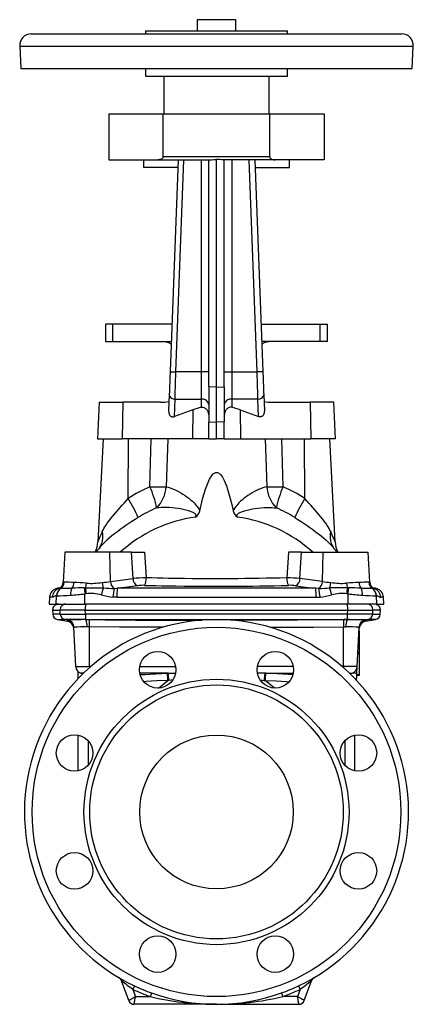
# Model space of a CAD drawing. Extents: x 23 to 641, y 38 to 843.
# Tile 4 of 4: x 436 to 641, y 331 to 843. Entities that reach past the tile are written whole.
import ezdxf

# ---------------------------------------------------------------- set-up
doc = ezdxf.new("R2010")
doc.units = 0
doc.layers.get('0').update_dxf_attribs({"linetype": 'CONTINUOUS'})

msp = doc.modelspace()

# ---------------------------------------------------------------- linework, layer by layer
at = {"color": 7, "linetype": 'CONTINUOUS'}
for p, q in [((528.51, 842.68), (528.51, 836.81)), ((548.51, 842.68), (528.51, 842.68)), ((548.51, 836.81), (548.51, 842.68)), ((442.01, 835.31), (459.28, 835.31)), ((459.28, 835.31), (635.01, 835.31)), ((501.51, 836.81), (501.51, 835.31)), ((501.51, 836.81), (559.63, 836.81)), ((559.63, 836.81), (575.51, 836.81)), ((575.51, 835.31), (575.51, 836.81)), ((436.02, 829), (436.63, 817.31)), ((436.02, 829), (454.36, 829)), ((454.36, 829), (641, 829)), ((640.39, 817.31), (641, 829)), ((436.63, 817.31), (454.87, 817.31)), ((454.87, 817.31), (640.39, 817.31)), ((501.51, 817.31), (501.51, 813.31)), ((575.51, 813.31), (575.51, 817.31)), ((501.51, 813.31), (559.63, 813.31)), ((511.01, 813.31), (511.01, 793.81)), ((559.63, 813.31), (575.51, 813.31)), ((566.01, 793.81), (566.01, 813.31)), ((482.51, 793.81), (482.51, 769.81)), ((482.51, 793.81), (510.76, 793.81)), ((510.76, 771.31), (510.76, 793.81)), ((510.76, 793.81), (566.26, 793.81)), ((566.26, 771.31), (566.26, 793.81)), ((566.26, 793.81), (594.51, 793.81)), ((594.51, 793.81), (594.51, 769.81)), ((482.51, 769.81), (507.92, 769.81)), ((500.51, 769.81), (500.51, 765.81)), ((507.92, 769.81), (534.51, 769.81)), ((566.26, 771.31), (510.76, 771.31)), ((518.51, 769.81), (514.36, 659.72)), ((517.36, 659.61), (521.51, 769.81)), ((530.51, 769.81), (530.51, 659.61)), ((534.51, 651.76), (534.51, 769.9)), ((538.51, 651.68), (538.51, 769.95)), ((542.51, 651.76), (542.51, 769.9)), ((569.1, 769.81), (542.51, 769.81)), ((546.51, 769.81), (546.51, 659.61)), ((559.66, 659.61), (555.51, 769.81)), ((558.51, 769.81), (562.66, 659.72)), ((594.51, 769.81), (569.1, 769.81)), ((576.51, 765.81), (576.51, 769.81)), ((518.36, 765.81), (500.51, 765.81)), ((558.66, 765.81), (576.51, 765.81)), ((480.76, 684.37), (480.76, 675.37)), ((484.6, 684.37), (480.76, 684.37)), ((515.29, 684.37), (484.6, 684.37)), ((484.6, 675.37), (484.6, 684.37)), ((561.73, 684.37), (592.42, 684.37)), ((592.42, 684.37), (596.26, 684.37)), ((592.42, 675.37), (592.42, 684.37)), ((596.26, 675.37), (596.26, 684.37)), ((480.76, 675.37), (484.6, 675.37)), ((484.6, 675.37), (514.95, 675.37)), ((592.42, 675.37), (562.07, 675.37)), ((596.26, 675.37), (592.42, 675.37)), ((530.51, 659.61), (517.36, 659.61)), ((530.51, 659.61), (530.51, 645.47)), ((534.51, 659.61), (530.51, 659.61)), ((542.51, 659.61), (546.51, 659.61)), ((546.51, 659.61), (546.51, 645.47)), ((546.51, 659.61), (559.66, 659.61)), ((534.51, 651.76), (534.51, 633.58)), ((538.51, 651.68), (534.51, 651.76)), ((538.51, 651.68), (542.51, 651.76)), ((538.51, 633.5), (538.51, 651.68)), ((542.51, 651.76), (542.51, 633.58)), ((513.91, 647.7), (513.6, 639.44)), ((516.57, 636.37), (516.91, 645.47)), ((516.91, 645.47), (530.51, 645.47)), ((530.51, 645.47), (530.51, 641.17)), ((560.11, 645.47), (546.51, 645.47)), ((546.51, 645.47), (546.51, 641.17)), ((560.45, 636.37), (560.11, 645.47)), ((563.11, 647.7), (563.42, 639.44)), ((477.34, 643.81), (476.51, 624.81)), ((477.34, 643.81), (489.66, 643.81)), ((489.66, 643.81), (489.37, 624.81)), ((509.34, 643.81), (489.66, 643.81)), ((526.25, 639.9), (516.57, 636.37)), ((526.25, 639.9), (526.01, 624.81)), ((550.77, 639.9), (560.45, 636.37)), ((550.77, 639.9), (551.01, 624.81)), ((567.68, 643.81), (587.36, 643.81)), ((599.68, 643.81), (587.36, 643.81)), ((587.36, 643.81), (587.65, 624.81)), ((600.51, 624.81), (599.68, 643.81)), ((534.51, 624.81), (534.51, 633.58)), ((534.51, 633.58), (538.51, 633.5)), ((542.51, 633.58), (538.51, 633.5)), ((538.51, 624.81), (538.51, 633.5)), ((542.51, 624.81), (542.51, 633.58)), ((476.51, 624.81), (489.37, 624.81)), ((479.51, 624.81), (476.7, 571.25)), ((526.01, 624.81), (489.37, 624.81)), ((492.45, 593.83), (492.73, 624.81)), ((503.88, 599.85), (504.55, 624.81)), ((513.13, 624.81), (512.37, 599.85)), ((534.51, 624.81), (526.01, 624.81)), ((534.51, 624.81), (538.51, 624.81)), ((542.51, 624.81), (538.51, 624.81)), ((542.51, 624.81), (551.01, 624.81)), ((551.01, 624.81), (587.65, 624.81)), ((563.89, 624.81), (564.65, 599.85)), ((573.14, 599.85), (572.47, 624.81)), ((584.57, 593.83), (584.29, 624.81)), ((600.51, 624.81), (587.65, 624.81)), ((600.32, 571.25), (597.51, 624.81)), ((459.51, 565.81), (458.7, 550.28)), ((482.9, 565.81), (459.51, 565.81)), ((475.76, 565.81), (477.35, 567.82)), ((494.2, 565.81), (482.9, 565.81)), ((483.34, 550.64), (482.9, 565.81)), ((494.2, 565.81), (501.07, 565.81)), ((495.04, 552.17), (494.2, 565.81)), ((501.07, 565.81), (501.85, 552.52)), ((575.95, 565.81), (575.17, 552.52)), ((582.82, 565.81), (575.95, 565.81)), ((581.98, 552.17), (582.82, 565.81)), ((582.82, 565.81), (594.12, 565.81)), ((593.68, 550.64), (594.12, 565.81)), ((594.12, 565.81), (617.51, 565.81)), ((601.26, 565.81), (599.67, 567.82)), ((618.32, 550.28), (617.51, 565.81)), ((483.34, 550.64), (495.04, 552.17)), ((593.68, 550.64), (581.98, 552.17)), ((455.04, 538.81), (455.26, 543.19)), ((455.26, 543.19), (455.25, 543.19)), ((457.14, 547.33), (455.66, 547.07)), ((455.66, 547.07), (456.73, 547.07)), ((457.42, 547.09), (457.44, 547.09)), ((469.63, 547.29), (470.34, 547.29)), ((469.96, 538.81), (469.99, 544.18)), ((470.54, 544.25), (469.99, 544.18)), ((485.31, 547.02), (486.87, 547.07)), ((590.15, 547.07), (486.87, 547.07)), ((591.71, 547.02), (590.15, 547.07)), ((606.48, 544.25), (607.03, 544.18)), ((607.39, 547.29), (606.68, 547.29)), ((607.06, 538.81), (607.03, 544.18)), ((619.6, 547.09), (619.58, 547.09)), ((621.36, 547.07), (619.88, 547.33)), ((620.29, 547.07), (621.36, 547.07)), ((621.98, 538.81), (621.76, 543.19)), ((621.76, 543.19), (621.77, 543.19)), ((451.54, 542.41), (451.35, 538.81)), ((451.35, 538.81), (455.04, 538.81)), ((452.98, 542.41), (451.54, 542.41)), ((455.04, 538.81), (469.96, 538.81)), ((607.06, 538.81), (469.96, 538.81)), ((486.58, 542.41), (590.44, 542.41)), ((621.98, 538.81), (607.06, 538.81)), ((621.98, 538.81), (625.67, 538.81)), ((625.48, 542.41), (624.04, 542.41)), ((625.67, 538.81), (625.48, 542.41)), ((453.18, 535.65), (453.29, 533.62)), ((453.18, 535.65), (457.07, 535.65)), ((457.18, 533.62), (453.29, 533.62)), ((470.2, 535.65), (457.07, 535.65)), ((457.18, 533.62), (457.07, 535.65)), ((457.18, 533.62), (470.21, 533.62)), ((470.2, 535.65), (606.82, 535.65)), ((470.21, 533.62), (470.2, 535.65)), ((606.81, 533.62), (470.21, 533.62)), ((606.81, 533.62), (606.82, 535.65)), ((619.84, 533.62), (606.81, 533.62)), ((606.82, 535.65), (619.95, 535.65)), ((619.84, 533.62), (619.95, 535.65)), ((619.84, 533.62), (623.73, 533.62)), ((623.84, 535.65), (619.95, 535.65)), ((623.73, 533.62), (623.84, 535.65)), ((455.76, 530.83), (460.87, 529.93)), ((455.76, 530.83), (459.58, 530.83)), ((470.43, 530.83), (459.58, 530.83)), ((461.01, 530.57), (459.58, 530.83)), ((470.43, 530.83), (606.59, 530.83)), ((470.45, 530.79), (470.43, 530.83)), ((606.57, 530.79), (606.59, 530.83)), ((606.59, 530.83), (617.43, 530.83)), ((616.01, 530.57), (617.43, 530.83)), ((616.15, 529.93), (621.26, 530.83)), ((621.26, 530.83), (617.43, 530.83)), ((465.21, 506.46), (464.14, 526.79)), ((472.34, 506.46), (472.32, 527.07)), ((604.68, 506.46), (604.7, 527.07)), ((611.81, 506.46), (612.88, 526.79)), ((613.01, 524.57), (612.76, 524.57)), ((613.01, 524.81), (612.78, 524.81)), ((613.01, 524.57), (613.01, 524.81)), ((613.01, 520.25), (613.01, 524.57)), ((613.01, 518), (612.42, 518)), ((613.01, 518.24), (612.43, 518.24)), ((613.01, 520.01), (612.52, 520.01)), ((613.01, 519.86), (612.52, 519.86)), ((613.01, 520.25), (612.54, 520.25)), ((613.01, 520.01), (613.01, 520.25)), ((613.01, 519.86), (613.01, 520.01)), ((613.01, 518.24), (613.01, 519.86)), ((613.01, 518), (613.01, 518.24)), ((613.01, 513.68), (613.01, 518)), ((613.01, 513.11), (612.16, 513.11)), ((613.01, 513.44), (612.18, 513.44)), ((613.01, 513.68), (612.19, 513.68)), ((613.01, 513.44), (613.01, 513.68)), ((613.01, 513.11), (613.01, 513.44)), ((613.01, 502.1), (613.01, 513.11)), ((465.21, 506.46), (472.34, 506.46)), ((466.51, 500.21), (466.51, 503.7)), ((468.83, 502.54), (467.83, 502.91)), ((469.21, 502.91), (467.83, 502.91)), ((472.34, 506.46), (473.1, 506.46)), ((498.55, 506.46), (517.24, 506.46)), ((513.26, 502.91), (498.57, 502.91)), ((512.75, 502.89), (513.26, 502.91)), ((578.47, 506.46), (559.78, 506.46)), ((563.76, 502.91), (578.45, 502.91)), ((564.27, 502.89), (563.76, 502.91)), ((604.68, 506.46), (603.92, 506.46)), ((611.81, 506.46), (604.68, 506.46)), ((607.81, 502.91), (609.19, 502.91)), ((608.19, 502.54), (609.19, 502.91)), ((609.53, 503.05), (611.64, 503.05)), ((613.01, 501.77), (611.57, 501.77)), ((613.01, 502.1), (611.59, 502.1)), ((611.64, 503.05), (611.81, 506.46)), ((613.01, 501.77), (613.01, 502.1)), ((508.3, 495.23), (513.21, 499.13)), ((513.67, 499.2), (513.21, 499.13)), ((563.35, 499.2), (563.81, 499.13)), ((568.72, 495.23), (563.81, 499.13)), ((466.51, 452.12), (466.51, 470.73)), ((471.77, 467.65), (471.77, 455.2)), ((605.25, 467.65), (605.25, 455.2)), ((610.51, 452.12), (610.51, 470.73)), ((492.79, 332.79), (489.04, 343.1)), ((584.23, 332.79), (587.98, 343.1)), ((494.94, 338.59), (496.31, 334.81)), ((582.08, 338.59), (580.71, 334.81)), ((496.31, 334.81), (504.04, 334.81)), ((580.71, 334.81), (572.98, 334.81)), ((538.51, 330.81), (495.61, 330.81)), ((538.51, 330.81), (581.41, 330.81))]:
    msp.add_line(p, q, dxfattribs=at)
for points in [[(510.76, 771.31), (510.72, 771.07), (510.66, 770.93), (510.58, 770.81), (510.43, 770.63), (510.25, 770.48), (509.87, 770.24), (509.47, 770.07), (508.96, 769.92), (508.44, 769.84), (507.92, 769.81)], [(534.51, 769.9), (535.86, 769.91), (537.19, 769.93), (538.51, 769.95)], [(542.51, 769.9), (541.16, 769.91), (539.83, 769.93), (538.51, 769.95)], [(566.26, 771.31), (566.3, 771.07), (566.36, 770.94), (566.44, 770.81), (566.59, 770.63), (566.77, 770.48), (567.14, 770.25), (567.55, 770.07), (567.93, 769.96), (568.31, 769.88), (568.71, 769.83), (569.1, 769.81)], [(514.36, 659.72), (514.34, 659.02), (514.31, 658.32), (514.29, 657.62), (514.26, 656.93), (514.23, 656.23), (514.21, 655.55), (514.18, 654.87), (514.16, 654.2), (514.13, 653.54), (514.11, 652.89), (514.08, 652.26), (514.06, 651.63), (514.04, 651.02), (514.01, 650.43), (513.99, 649.85), (513.97, 649.28), (513.95, 648.74), (513.93, 648.21), (513.91, 647.7)], [(514.36, 659.72), (514.38, 659.72), (514.42, 659.72), (514.49, 659.72), (514.59, 659.71), (514.72, 659.71), (514.87, 659.7), (515.04, 659.7), (515.24, 659.69), (515.46, 659.68), (515.7, 659.67), (515.95, 659.66), (516.21, 659.65), (516.49, 659.64), (516.78, 659.63), (517.07, 659.62), (517.36, 659.61)], [(516.91, 645.47), (516.93, 646.01), (516.94, 646.56), (516.96, 647.14), (516.98, 647.73), (517, 648.34), (517.02, 648.97), (517.04, 649.61), (517.06, 650.27), (517.08, 650.93), (517.11, 651.61), (517.13, 652.3), (517.15, 653.01), (517.17, 653.72), (517.2, 654.43), (517.22, 655.16), (517.24, 655.89), (517.27, 656.63), (517.29, 657.37), (517.31, 658.12), (517.34, 658.86), (517.36, 659.61)], [(562.66, 659.72), (562.64, 659.72), (562.6, 659.72), (562.53, 659.72), (562.43, 659.71), (562.3, 659.71), (562.15, 659.7), (561.98, 659.7), (561.78, 659.69), (561.56, 659.68), (561.32, 659.67), (561.07, 659.66), (560.8, 659.65), (560.53, 659.64), (560.24, 659.63), (559.95, 659.62), (559.66, 659.61)], [(560.11, 645.47), (560.09, 646.01), (560.08, 646.56), (560.06, 647.14), (560.04, 647.73), (560.02, 648.34), (560, 648.97), (559.98, 649.61), (559.96, 650.27), (559.94, 650.93), (559.91, 651.61), (559.89, 652.3), (559.87, 653.01), (559.85, 653.72), (559.82, 654.43), (559.8, 655.16), (559.78, 655.89), (559.75, 656.63), (559.73, 657.37), (559.71, 658.12), (559.68, 658.86), (559.66, 659.61)], [(562.66, 659.72), (562.68, 659.02), (562.71, 658.32), (562.73, 657.62), (562.76, 656.93), (562.79, 656.23), (562.81, 655.55), (562.84, 654.87), (562.86, 654.2), (562.89, 653.54), (562.91, 652.89), (562.94, 652.26), (562.96, 651.63), (562.98, 651.02), (563.01, 650.43), (563.03, 649.85), (563.05, 649.28), (563.07, 648.74), (563.09, 648.21), (563.11, 647.7)], [(530.51, 641.17), (530.96, 641.23), (531.43, 641.22), (531.87, 641.13), (532.31, 640.95), (532.69, 640.72), (533.04, 640.43), (533.27, 640.19), (533.48, 639.93), (533.67, 639.65), (533.84, 639.35), (534.04, 638.93), (534.2, 638.5), (534.33, 638.03), (534.42, 637.56), (534.49, 637), (534.51, 636.43)], [(546.51, 641.17), (546.06, 641.23), (545.59, 641.22), (545.15, 641.13), (544.71, 640.95), (544.33, 640.72), (543.98, 640.43), (543.75, 640.19), (543.54, 639.93), (543.35, 639.65), (543.18, 639.35), (542.98, 638.93), (542.82, 638.5), (542.69, 638.03), (542.6, 637.56), (542.53, 637), (542.51, 636.43)], [(513.6, 639.44), (513.6, 639.12), (513.61, 638.8), (513.65, 638.5), (513.71, 638.21), (513.78, 637.93), (513.87, 637.66), (513.98, 637.42), (514.11, 637.19), (514.25, 636.99), (514.41, 636.8), (514.58, 636.64), (514.77, 636.51), (514.96, 636.4), (515.17, 636.31), (515.39, 636.26), (515.61, 636.22), (515.85, 636.22), (516.08, 636.24), (516.32, 636.29), (516.57, 636.37)], [(563.42, 639.44), (563.42, 639.12), (563.41, 638.8), (563.37, 638.5), (563.31, 638.21), (563.24, 637.93), (563.15, 637.66), (563.04, 637.42), (562.91, 637.19), (562.77, 636.99), (562.61, 636.8), (562.44, 636.64), (562.25, 636.51), (562.06, 636.4), (561.85, 636.31), (561.63, 636.26), (561.41, 636.22), (561.17, 636.22), (560.94, 636.24), (560.7, 636.29), (560.45, 636.37)], [(529.77, 587.36), (530.29, 589.63), (530.84, 591.91), (531.43, 594.17), (532.07, 596.42), (532.78, 598.64), (533.4, 600.4), (534.09, 602.13), (534.47, 603), (534.89, 603.85), (535.35, 604.67), (535.87, 605.46), (536.22, 605.92), (536.6, 606.34), (537.02, 606.73), (537.4, 606.99), (537.82, 607.19), (538.16, 607.28), (538.51, 607.31), (538.8, 607.29), (539.07, 607.23), (539.47, 607.07), (539.84, 606.84), (540.23, 606.53), (540.58, 606.17), (541.1, 605.53), (541.56, 604.84), (541.98, 604.12), (542.52, 603.05), (543.01, 601.95), (543.65, 600.32), (544.23, 598.67), (545, 596.23), (545.69, 593.76), (546.5, 590.57), (547.25, 587.36)], [(512.37, 599.85), (513.39, 599.6), (514.45, 599.27), (515.54, 598.87), (516.61, 598.42), (517.7, 597.9), (518.8, 597.33), (519.92, 596.71), (521.03, 596.03), (522.14, 595.3), (523.1, 594.62), (524.06, 593.9), (525, 593.13), (525.93, 592.33), (526.82, 591.47), (527.41, 590.85), (527.97, 590.2), (528.5, 589.53), (528.98, 588.84), (529.41, 588.12), (529.77, 587.36)], [(564.65, 599.85), (563.63, 599.6), (562.57, 599.27), (561.48, 598.87), (560.41, 598.42), (559.32, 597.9), (558.22, 597.33), (557.1, 596.71), (555.99, 596.03), (554.88, 595.3), (553.92, 594.62), (552.96, 593.9), (552.02, 593.13), (551.09, 592.33), (550.2, 591.47), (549.61, 590.85), (549.05, 590.2), (548.52, 589.53), (548.04, 588.84), (547.61, 588.12), (547.25, 587.36)], [(479.05, 576.53), (479.45, 577.35), (479.89, 578.16), (480.36, 578.96), (480.86, 579.76), (481.65, 580.91), (482.49, 582.06), (483.38, 583.21), (484.34, 584.38), (485.34, 585.57), (486.37, 586.77), (487.35, 587.91), (488.35, 589.06), (489.35, 590.22), (490.38, 591.41), (491.41, 592.62), (492.45, 593.83)], [(597.97, 576.53), (597.57, 577.35), (597.13, 578.16), (596.66, 578.96), (596.16, 579.76), (595.37, 580.91), (594.53, 582.06), (593.64, 583.21), (592.68, 584.38), (591.68, 585.57), (590.65, 586.77), (589.67, 587.91), (588.67, 589.06), (587.67, 590.22), (586.64, 591.41), (585.61, 592.62), (584.57, 593.83)], [(527.62, 584.14), (527.72, 584.31), (527.8, 584.5), (527.86, 584.71), (527.87, 584.89), (527.85, 585.06), (527.79, 585.25), (527.7, 585.43), (527.47, 585.73), (527.12, 586.04), (526.72, 586.3), (526.3, 586.52), (525.88, 586.71), (524.9, 587.09), (523.91, 587.41), (522.56, 587.77), (521.21, 588.08), (519.85, 588.33), (518.5, 588.54), (516.97, 588.74), (515.44, 588.9), (513.93, 589), (512.45, 589.06), (510.99, 589.07), (509.75, 589.04), (508.54, 588.97), (507.36, 588.86)], [(549.4, 584.14), (549.3, 584.31), (549.22, 584.5), (549.16, 584.71), (549.15, 584.89), (549.17, 585.06), (549.23, 585.25), (549.32, 585.43), (549.55, 585.73), (549.9, 586.04), (550.3, 586.3), (550.71, 586.52), (551.14, 586.71), (552.12, 587.09), (553.11, 587.41), (554.46, 587.77), (555.81, 588.08), (557.17, 588.33), (558.52, 588.54), (560.05, 588.74), (561.58, 588.9), (563.09, 589), (564.57, 589.06), (566.03, 589.07), (567.27, 589.04), (568.48, 588.97), (569.66, 588.86)], [(497.69, 583.84), (496.09, 582.83), (494.5, 581.81), (492.94, 580.78), (491.38, 579.73), (489.85, 578.66), (488.35, 577.59), (486.88, 576.51), (485.45, 575.42), (484.06, 574.31), (482.7, 573.17), (481.39, 572.02), (480.14, 570.84), (479.4, 570.1), (478.69, 569.36), (478.01, 568.59), (477.35, 567.82)], [(579.33, 583.84), (580.93, 582.83), (582.52, 581.81), (584.08, 580.78), (585.64, 579.73), (587.17, 578.66), (588.67, 577.59), (590.14, 576.51), (591.57, 575.42), (592.96, 574.31), (594.32, 573.17), (595.63, 572.02), (596.88, 570.84), (597.62, 570.1), (598.33, 569.36), (599.01, 568.59), (599.67, 567.82)], [(458.7, 550.28), (458.71, 550.26), (458.78, 550.23), (458.93, 550.21), (459.15, 550.2)], [(497.32, 548.44), (490.75, 547.58), (486.87, 547.07)], [(501.1, 548.61), (504.06, 548.54), (507.03, 548.47), (510.01, 548.41), (513, 548.35), (517.22, 548.28), (521.45, 548.22), (525.69, 548.18), (529.96, 548.15), (534.24, 548.13), (538.51, 548.12), (542.26, 548.13), (546, 548.14), (549.75, 548.17), (553.48, 548.2), (557.22, 548.24), (560.98, 548.3), (564.73, 548.36), (568.48, 548.44), (572.21, 548.52), (575.92, 548.61)], [(575.17, 552.52), (571.56, 552.43), (567.94, 552.34), (564.31, 552.27), (560.67, 552.2), (557.02, 552.15), (553.33, 552.11), (549.63, 552.07), (545.93, 552.05), (542.22, 552.03), (538.51, 552.03), (534.34, 552.03), (530.17, 552.05), (526.01, 552.08), (521.84, 552.13), (517.67, 552.18), (513.51, 552.25), (510.59, 552.31), (507.67, 552.37), (504.76, 552.44), (501.85, 552.52)], [(579.7, 548.44), (586.27, 547.58), (590.15, 547.07)], [(618.32, 550.28), (618.31, 550.26), (618.24, 550.23), (618.09, 550.21), (617.87, 550.2)], [(455.25, 543.19), (454.92, 543.17), (454.59, 543.09), (454.29, 542.96), (453.99, 542.82), (453.71, 542.67), (453.45, 542.54), (453.21, 542.44), (452.98, 542.41)], [(470.34, 547.29), (471.66, 547.27), (472.98, 547.27), (474.31, 547.27), (475.67, 547.29), (477.03, 547.3), (478.38, 547.29), (479.61, 547.26)], [(606.68, 547.29), (605.36, 547.27), (604.04, 547.27), (602.71, 547.27), (601.35, 547.29), (599.99, 547.3), (598.64, 547.29), (597.41, 547.26)], [(620.79, 546.79), (620.79, 546.79), (620.78, 546.8), (620.77, 546.8), (620.75, 546.81), (620.67, 546.86), (620.56, 546.92), (620.42, 546.99), (620.36, 547.03)], [(621.77, 543.19), (622.1, 543.17), (622.43, 543.09), (622.73, 542.96), (623.03, 542.82), (623.31, 542.67), (623.57, 542.54), (623.81, 542.44), (624.04, 542.41)], [(486.58, 542.41), (485.6, 542.43), (484.61, 542.5)], [(590.44, 542.41), (591.42, 542.43), (592.41, 542.5)], [(460.82, 530.52), (460.87, 530.55), (461.01, 530.57)], [(460.82, 530.52), (460.85, 530.25), (460.86, 530.11), (460.86, 530.01), (460.87, 529.95), (460.87, 529.93)], [(470.45, 530.79), (471.36, 530.8), (472.29, 530.79)], [(472.29, 530.79), (480.29, 530.71), (496.28, 530.59), (512.28, 530.53), (525.39, 530.52), (531.12, 530.54)], [(604.73, 530.79), (596.73, 530.71), (580.74, 530.59), (564.74, 530.53), (551.63, 530.52), (545.73, 530.54)], [(606.57, 530.79), (605.66, 530.8), (604.73, 530.79)], [(616.2, 530.52), (616.15, 530.55), (616.01, 530.57)], [(616.2, 530.52), (616.17, 530.25), (616.16, 530.11), (616.16, 530.01), (616.15, 529.95), (616.15, 529.93)], [(464.26, 526.84), (464.17, 526.82), (464.14, 526.79)], [(472.32, 527.07), (471.7, 527.07), (471.07, 527.06)], [(510.54, 526.81), (503.69, 526.83), (488, 526.92), (472.32, 527.07)], [(566.47, 526.81), (573.33, 526.83), (589.02, 526.92), (604.7, 527.07)], [(604.7, 527.07), (605.32, 527.07), (605.95, 527.06)], [(612.76, 526.84), (612.85, 526.82), (612.88, 526.79)], [(472.34, 506.46), (472.35, 506.1), (472.35, 505.79)], [(498.74, 502.2), (501.17, 502.34), (506.95, 502.65), (512.75, 502.89)], [(513.26, 502.91), (515.52, 502.93), (517.22, 502.94)], [(563.76, 502.91), (561.5, 502.93), (559.8, 502.94)], [(578.28, 502.2), (575.85, 502.34), (570.07, 502.65), (564.27, 502.89)], [(604.68, 506.46), (604.67, 506.1), (604.67, 505.79)], [(611.44, 499.24), (611.44, 499.29), (611.45, 499.43), (611.45, 499.59), (611.46, 499.78), (611.48, 499.99), (611.49, 500.22), (611.5, 500.48), (611.52, 500.76), (611.53, 501.05), (611.55, 501.36), (611.56, 501.68), (611.58, 502.01), (611.6, 502.35), (611.62, 502.7), (611.64, 503.05)], [(513.21, 499.13), (507.52, 498.89), (501.85, 498.58), (500.7, 498.52)], [(515.83, 499.52), (515.74, 499.51), (513.67, 499.2)], [(561.19, 499.52), (561.28, 499.51), (563.35, 499.2)], [(563.81, 499.13), (569.5, 498.89), (575.17, 498.58), (576.32, 498.52)], [(489.04, 343.1), (489.04, 343.1), (489.05, 343.1), (489.06, 343.11), (489.09, 343.12), (489.11, 343.13), (489.14, 343.14), (489.18, 343.15), (489.23, 343.17)], [(587.98, 343.1), (587.98, 343.1), (587.97, 343.1), (587.96, 343.11), (587.93, 343.12), (587.91, 343.13), (587.88, 343.14), (587.84, 343.15), (587.79, 343.17)], [(495.79, 340.4), (495.78, 340.38), (495.77, 340.34), (495.74, 340.28), (495.69, 340.19), (495.64, 340.08), (495.58, 339.94), (495.5, 339.79), (495.42, 339.61), (495.33, 339.43), (495.24, 339.23), (495.14, 339.02), (495.04, 338.81), (494.94, 338.59)], [(581.23, 340.4), (581.24, 340.38), (581.25, 340.34), (581.28, 340.28), (581.33, 340.19), (581.38, 340.08), (581.44, 339.94), (581.52, 339.79), (581.6, 339.61), (581.69, 339.43), (581.78, 339.23), (581.88, 339.02), (581.98, 338.81), (582.08, 338.59)], [(492.79, 332.79), (492.8, 332.79), (492.84, 332.82), (492.91, 332.85), (493, 332.91), (493.12, 332.98), (493.26, 333.06), (493.43, 333.15), (493.61, 333.26), (493.82, 333.38), (494.05, 333.51), (494.29, 333.65), (494.55, 333.8), (494.82, 333.96), (495.11, 334.12), (495.4, 334.29), (495.7, 334.46), (496, 334.64), (496.31, 334.81)], [(495.61, 330.81), (495.61, 330.83), (495.62, 330.87), (495.63, 330.95), (495.65, 331.05), (495.68, 331.19), (495.7, 331.35), (495.74, 331.53), (495.77, 331.75), (495.82, 331.98), (495.86, 332.24), (495.91, 332.52), (495.96, 332.81), (496.01, 333.12), (496.07, 333.44), (496.13, 333.78), (496.19, 334.12), (496.25, 334.46), (496.31, 334.81)], [(504.72, 336.69), (504.71, 336.68), (504.7, 336.64), (504.67, 336.57), (504.64, 336.48), (504.6, 336.36), (504.55, 336.22), (504.49, 336.06), (504.43, 335.88), (504.36, 335.69), (504.28, 335.48), (504.2, 335.26), (504.12, 335.04), (504.04, 334.81)], [(572.3, 336.69), (572.31, 336.68), (572.32, 336.64), (572.35, 336.57), (572.38, 336.48), (572.42, 336.36), (572.47, 336.22), (572.53, 336.06), (572.59, 335.88), (572.66, 335.69), (572.74, 335.48), (572.82, 335.26), (572.9, 335.04), (572.98, 334.81)], [(584.23, 332.79), (584.21, 332.79), (584.17, 332.82), (584.11, 332.85), (584.02, 332.91), (583.9, 332.98), (583.76, 333.06), (583.59, 333.15), (583.4, 333.26), (583.2, 333.38), (582.97, 333.51), (582.73, 333.65), (582.47, 333.8), (582.2, 333.96), (581.91, 334.12), (581.62, 334.29), (581.32, 334.46), (581.02, 334.64), (580.71, 334.81)], [(581.41, 330.81), (581.41, 330.83), (581.4, 330.87), (581.39, 330.95), (581.37, 331.05), (581.34, 331.19), (581.32, 331.35), (581.28, 331.53), (581.25, 331.75), (581.2, 331.98), (581.16, 332.24), (581.11, 332.52), (581.06, 332.81), (581, 333.12), (580.95, 333.44), (580.89, 333.78), (580.83, 334.12), (580.77, 334.46), (580.71, 334.81)], [(538.51, 330.81), (538.45, 330.81), (537.76, 330.82)]]:
    msp.add_lwpolyline(points, dxfattribs=at)
for centre, radius in [((538.51, 430.81), 96), ((507.9, 504.72), 9.5), ((569.12, 504.72), 9.5), ((538.51, 430.81), 69), ((538.51, 430.81), 66), ((464.6, 461.43), 9.5), ((612.42, 461.43), 9.5), ((538.51, 430.81), 40), ((464.6, 400.2), 9.5), ((612.42, 400.2), 9.5), ((507.9, 356.9), 9.5), ((569.12, 356.9), 9.5)]:
    msp.add_circle(centre, radius, dxfattribs=at)
for centre, radius, start, end in [((442.01, 829.31), 6, 90, 183), ((635.01, 829.31), 6, 357, 90), ((509.89, 665.37), 10, 59.918, 90), ((567.13, 665.37), 10, 90, 120.082), ((516.58, 648.15), 2.7, 189.5751, 277.0333), ((531.01, 641.93), 3.57, 11.4216, 98.0495), ((546.01, 641.93), 3.57, 81.9505, 168.5784), ((560.44, 648.15), 2.7, 262.9667, 350.4249), ((509.37, 677.2), 33.38, 269.9433, 277.582), ((538.51, 606.32), 35.75, 102.9333, 110.0668), ((538.51, 606.32), 35.75, 69.9332, 77.0667), ((567.65, 677.2), 33.38, 262.418, 270.0567), ((534.34, 528.14), 77.91, 113.0162, 122.5262), ((452.35, 577.51), 56.16, 11.6611, 23.4419), ((508.12, 802.29), 202.48, 268.7988, 271.2012), ((494.41, 601.4), 18.03, 315.9047, 355.0583), ((582.61, 601.4), 18.03, 184.9417, 224.0953), ((568.9, 802.29), 202.48, 268.7988, 271.2012), ((624.67, 577.51), 56.16, 156.5581, 168.3389), ((542.68, 528.14), 77.91, 57.4738, 66.9838), ((439.11, 559.45), 63.46, 22.6015, 32.8013), ((637.91, 559.45), 63.46, 147.1987, 157.3985), ((535.27, 523.28), 71.27, 113.0591, 121.8194), ((541.75, 523.28), 71.27, 58.1806, 66.9409), ((537.76, 511.35), 73.49, 97.9285, 132.1772), ((524.91, 588.27), 4.94, 303.2133, 349.3093), ((552.11, 588.27), 4.94, 190.6907, 236.7867), ((539.26, 511.35), 73.49, 47.8228, 82.0715), ((590.28, 523.99), 123.02, 154.7164, 157.4089), ((469.35, 573.9), 10.05, 322.797, 15.1757), ((607.67, 573.9), 10.05, 164.8243, 217.203), ((486.9, 524.06), 122.84, 22.5892, 25.2855), ((461.84, 572), 14.88, 335.4154, 357.0961), ((615.21, 572.01), 14.91, 182.9386, 204.5722), ((454.79, 550.46), 3.91, 298.6321, 357.3715), ((455.13, 550.39), 4.02, 304.7698, 357.4025), ((458.67, 382.95), 167.26, 88.0742, 89.8359), ((459.29, 550.21), 4.99, 322.6595, 358.9182), ((462.05, 460.04), 90.1, 84.4463, 88.5769), ((457.53, 550.78), 13.28, 344.7653, 355.4223), ((473.04, 588.6), 38.95, 266.6504, 278.8308), ((474.67, 603.88), 53.94, 274.6345, 279.2573), ((488.95, 550.66), 9.94, 183.1883, 200.0107), ((487.95, 550.8), 4.61, 181.9955, 235.0632), ((503.01, 462.12), 90.4, 90.7321, 95.0537), ((499.22, 552.16), 4.18, 179.8505, 242.8579), ((500.32, 523.62), 25.01, 88.2306, 96.9075), ((494.09, 551.99), 7.78, 334.2406, 3.8571), ((582.93, 551.99), 7.78, 176.1429, 205.7594), ((574.01, 462.12), 90.4, 84.9463, 89.2679), ((576.7, 523.62), 25.01, 83.0925, 91.7694), ((577.8, 552.16), 4.18, 297.1421, 0.1495), ((589.07, 550.8), 4.61, 304.9368, 358.0045), ((602.35, 603.88), 53.94, 260.7427, 265.3655), ((588.07, 550.66), 9.94, 339.9893, 356.8117), ((603.98, 588.6), 38.95, 261.1692, 273.3496), ((614.97, 460.04), 90.1, 91.4231, 95.5537), ((619.49, 550.78), 13.28, 184.5777, 195.2347), ((618.35, 382.95), 167.26, 90.1641, 91.9258), ((617.73, 550.21), 4.99, 181.0818, 217.3405), ((621.89, 550.39), 4.02, 182.5975, 235.2302), ((622.22, 550.45), 3.9, 182.5459, 241.4176), ((456.53, 542.15), 5, 100, 177), ((457.97, 542.17), 4.99, 107.6805, 177.203), ((460.28, 542.94), 5.04, 124.5918, 177.1699), ((460.3, 542.93), 5.04, 124.5697, 177.1331), ((455, 631.26), 88.07, 270.1741, 274.8964), ((471.53, 519.45), 31.33, 118.3202, 119.2183), ((457.21, 544.88), 2.21, 84.5071, 104.2605), ((457.4, 737.12), 190.03, 270.011, 271.7678), ((468.99, 544.09), 6.51, 151.7133, 185.1589), ((443.46, 797.73), 254.93, 274.2858, 275.9719), ((471.51, 266.38), 280.92, 90.3823, 91.681), ((513.65, 550.73), 44.15, 184.4728, 188.5385), ((514.64, 548.59), 44.32, 181.6861, 185.6223), ((472.95, 520.83), 23.54, 76.3177, 95.8682), ((514, 534.74), 36.6, 159.9894, 165.8224), ((489.01, 580.82), 38.57, 254.2115, 263.4579), ((485.73, 623.91), 76.89, 265.4343, 269.6869), ((511.7, 540.65), 27.15, 166.4319, 176.0983), ((510.68, 543.27), 24.12, 170.9225, 182.0379), ((566.34, 543.27), 24.12, 357.9621, 9.0775), ((591.29, 623.91), 76.89, 270.3131, 274.5657), ((565.32, 540.65), 27.15, 3.9017, 13.5681), ((588.01, 580.82), 38.57, 276.5421, 285.7885), ((563.02, 534.74), 36.6, 14.1776, 20.0106), ((604.07, 520.83), 23.54, 84.1318, 103.6823), ((562.38, 548.59), 44.32, 354.3777, 358.3139), ((563.37, 550.73), 44.15, 351.4615, 355.5272), ((633.56, 797.73), 254.93, 264.0281, 265.7142), ((605.51, 266.38), 280.92, 88.319, 89.6177), ((608.03, 544.09), 6.51, 354.8411, 28.2867), ((619.62, 737.12), 190.03, 268.2322, 269.989), ((622.02, 631.26), 88.07, 265.1036, 269.8259), ((616.72, 542.93), 5.04, 2.8669, 55.4303), ((619.81, 544.88), 2.21, 75.7325, 95.4959), ((616.74, 542.94), 5.04, 2.8301, 55.4082), ((619.05, 542.17), 4.99, 2.797, 72.3206), ((620.49, 542.15), 5, 3, 80), ((456.18, 535.81), 3, 90, 183), ((460.03, 535.85), 2.97, 90.8425, 183.7098), ((479.51, 536.47), 9.34, 165.4553, 184.9845), ((597.51, 536.47), 9.34, 355.0155, 14.5447), ((616.99, 535.85), 2.97, 356.2902, 89.1575), ((620.84, 535.81), 3, 357, 90), ((456.28, 533.78), 3, 183, 260), ((460.15, 533.75), 2.97, 182.3357, 259.123), ((481.64, 533.11), 11.43, 177.4104, 191.5054), ((595.38, 533.11), 11.43, 348.4946, 2.5896), ((616.87, 533.75), 2.97, 280.877, 357.6643), ((620.74, 533.78), 3, 280, 357), ((538.51, 430.81), 100, 295.2893, 244.7107), ((460.15, 526.58), 4, 3.0151, 80.2649), ((460.18, 525.99), 4, 3, 79.9993), ((475.17, 128.24), 402.58, 90.6723, 92.0166), ((460.28, 526.65), 3.99, 2.7565, 79.5207), ((462.73, 527.58), 8.36, 356.4196, 22.5723), ((411.26, 528.42), 61.08, 358.7253, 2.2249), ((665.76, 528.42), 61.08, 177.7751, 181.2747), ((614.29, 527.58), 8.36, 157.4277, 183.5804), ((601.85, 128.24), 402.58, 87.9834, 89.3277), ((616.74, 526.65), 3.99, 100.4793, 177.2435), ((616.84, 525.99), 4, 100.0021, 177), ((616.87, 526.58), 4, 99.7351, 176.9849), ((473.77, 339.37), 187.71, 90.8247, 92.904), ((603.25, 339.37), 187.71, 87.096, 89.1753), ((469.2, 506.66), 4, 183, 250), ((497.51, 499.11), 15.7, 0.0556, 13.906), ((496.66, 499.18), 17.01, 0.0795, 12.656), ((580.36, 499.18), 17.01, 167.344, 179.9205), ((579.51, 499.11), 15.7, 166.094, 179.9444), ((607.82, 506.66), 4, 290, 357), ((486.22, 342.07), 3, 20, 59.4905), ((485.44, 340.88), 4.43, 31.1358, 58.6295), ((487.58, 342.8), 1.68, 12.5422, 59.3394), ((554.25, 418.4), 99.44, 229.1617, 233.3805), ((522.77, 418.4), 99.44, 306.6195, 310.8383), ((591.58, 340.88), 4.43, 121.3705, 148.8642), ((589.44, 342.8), 1.68, 120.6606, 167.4578), ((590.8, 342.07), 3, 120.5095, 160), ((538.51, 430.81), 102, 244.7107, 250.2501), ((538.51, 430.81), 100, 244.7107, 250.2501), ((538.51, 430.81), 100, 289.7499, 295.2893), ((538.51, 430.81), 102, 289.7499, 295.2893), ((495.61, 333.81), 3, 200, 270), ((538.11, 478.26), 147.44, 256.6405, 269.6421), ((538.51, 430.81), 100, 250.2501, 289.7499), ((538.76, 479.19), 148.37, 269.9047, 283.3346), ((581.41, 333.81), 3, 270, 340)]:
    msp.add_arc(centre, radius, start, end, dxfattribs=at)

doc.saveas('drawing.dxf')
